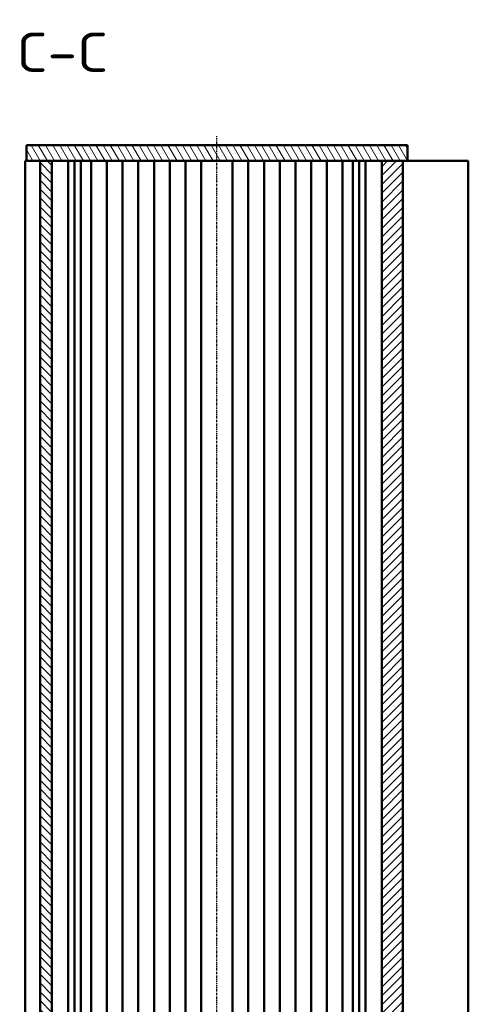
# Model space of a CAD drawing. Header units: millimetres. Extents: x 1 to 840, y 1 to 593.
# Tile 224 of 227: x 520 to 577, y 294 to 420. Entities that reach past the tile are written whole.
import ezdxf

# ---------------------------------------------------------------- set-up
doc = ezdxf.new("R2010")
doc.units = ezdxf.units.MM
doc.linetypes.add('CHAIN', pattern=[0.3543, 0.2362, -0.0295, 0.0591, -0.0295])
doc.linetypes.add('DASH_DOT', pattern=[0.37, 0.24, -0.06, 0.01, -0.06])
for name, color, linetype, lineweight in [('Mittellinie (ISO)', 1, 'DASH_DOT', 25), ('Schraffur (ISO)', 1, 'Continuous', 18), ('Sichtbar (ISO)', 7, 'Continuous', 50), ('Symbol (ISO)', 1, 'Continuous', 25)]:
    doc.layers.add(name, color=color, linetype=linetype, lineweight=lineweight)
doc.styles.add('5', font='isocpeur.ttf', dxfattribs={"width": 1.1})

msp = doc.modelspace()

# ---------------------------------------------------------------- hatches: boundary and pattern name
at = {"layer": 'Schraffur (ISO)'}
h = msp.add_hatch(dxfattribs=at)
h.set_pattern_fill('ANSI31', color=256, scale=6.35, angle=75.000175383, style=0)
h.set_pattern_definition([(120.00018, (0, 0), (-0.68740645, -0.3968771), [])])
h.paths.add_polyline_path([(520.6664589, 401.6391602), (522.4164589, 401.6391602), (523.9164589, 401.6391602), (565.9164589, 401.6391602), (568.5928029, 401.6391602), (569.1664589, 401.6391602), (569.1664589, 403.6391602), (520.6664589, 403.6391602)])
h = msp.add_hatch(dxfattribs=at)
h.set_pattern_fill('ANSI31', color=256, scale=6.35, angle=90.000210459, style=0)
h.set_pattern_definition([(135.00021, (0, 0), (-0.5612639, -0.5612681), [])])
h.paths.add_polyline_path([(522.4164589, 181.6391602), (523.9164589, 181.6391602), (523.9164589, 401.6391602), (522.4164589, 401.6391602)])
h = msp.add_hatch(dxfattribs=at)
h.set_pattern_fill('ANSI31', color=256, scale=6.35, style=0)
h.set_pattern_definition([(45, (0, 0), (-0.561266, 0.561266), [])])
h.paths.add_polyline_path([(568.5928029, 181.6391602), (568.5928029, 401.6391602), (565.9164589, 401.6391602), (565.9164589, 181.6391602)])

# ---------------------------------------------------------------- linework, layer by layer
at = {"layer": 'Mittellinie (ISO)', "linetype": 'CHAIN'}
msp.add_line((544.9164589, 177.008946), (544.9164589, 404.7952951), dxfattribs=at)
at = {"layer": 'Sichtbar (ISO)'}
for p, q in [((569.1664589, 403.6391602), (520.6664589, 403.6391602)), ((520.6664589, 403.6391602), (520.6664589, 401.6391602)), ((569.1664589, 401.6391602), (569.1664589, 403.6391602)), ((520.5164589, 401.6391602), (520.5164589, 181.6391602)), ((520.5164589, 401.6391602), (520.6664589, 401.6391602)), ((520.6664589, 401.6391602), (569.1664589, 401.6391602)), ((523.9164589, 401.6391602), (522.4164589, 401.6391602)), ((522.4164589, 401.6391602), (522.4164589, 181.6391602)), ((523.9164589, 181.6391602), (523.9164589, 401.6391602)), ((525.9818541, 181.6391602), (525.9818541, 401.6391602)), ((526.8101421, 401.6391602), (526.8101421, 181.6391602)), ((527.6164589, 181.6391602), (527.6164589, 401.6391602)), ((528.9164589, 181.6391602), (528.9164589, 401.6391602)), ((530.9164589, 401.6391602), (530.9164589, 181.6391602)), ((532.9164589, 181.6391602), (532.9164589, 401.6391602)), ((534.9164589, 401.6391602), (534.9164589, 181.6391602)), ((536.9164589, 181.6391602), (536.9164589, 401.6391602)), ((538.9164589, 401.6391602), (538.9164589, 181.6391602)), ((540.9164589, 181.6391602), (540.9164589, 401.6391602)), ((542.9164589, 401.6391602), (542.9164589, 181.6391602)), ((546.9164589, 181.6391602), (546.9164589, 401.6391602)), ((548.9164589, 401.6391602), (548.9164589, 181.6391602)), ((550.9164589, 181.6391602), (550.9164589, 401.6391602)), ((552.9164589, 401.6391602), (552.9164589, 181.6391602)), ((554.9164589, 181.6391602), (554.9164589, 401.6391602)), ((556.9164589, 401.6391602), (556.9164589, 181.6391602)), ((558.9164589, 181.6391602), (558.9164589, 401.6391602)), ((560.9164589, 401.6391602), (560.9164589, 181.6391602)), ((562.2164589, 401.6391602), (562.2164589, 181.6391602)), ((563.0227757, 401.6391602), (563.0227757, 181.6391602)), ((563.8510637, 401.6391602), (563.8510637, 181.6391602)), ((568.5928029, 401.6391602), (565.9164589, 401.6391602)), ((565.9164589, 401.6391602), (565.9164589, 181.6391602)), ((568.5928029, 181.6391602), (568.5928029, 401.6391602)), ((569.192506, 401.6391602), (569.1664589, 401.6391602)), ((569.192506, 401.6391602), (576.7217202, 401.6391602)), ((576.7217202, 401.6391602), (576.9164589, 401.6391602)), ((576.9164589, 181.6391602), (576.9164589, 401.6391602))]:
    msp.add_line(p, q, dxfattribs=at)

# ---------------------------------------------------------------- texts
at = {"layer": 'Symbol (ISO)', "color": 3, "insert": (519.4248517, 412.9643201), "char_height": 5, "attachment_point": 7, "style": '5'}
msp.add_mtext('C-C', dxfattribs=at)

doc.saveas('drawing.dxf')
